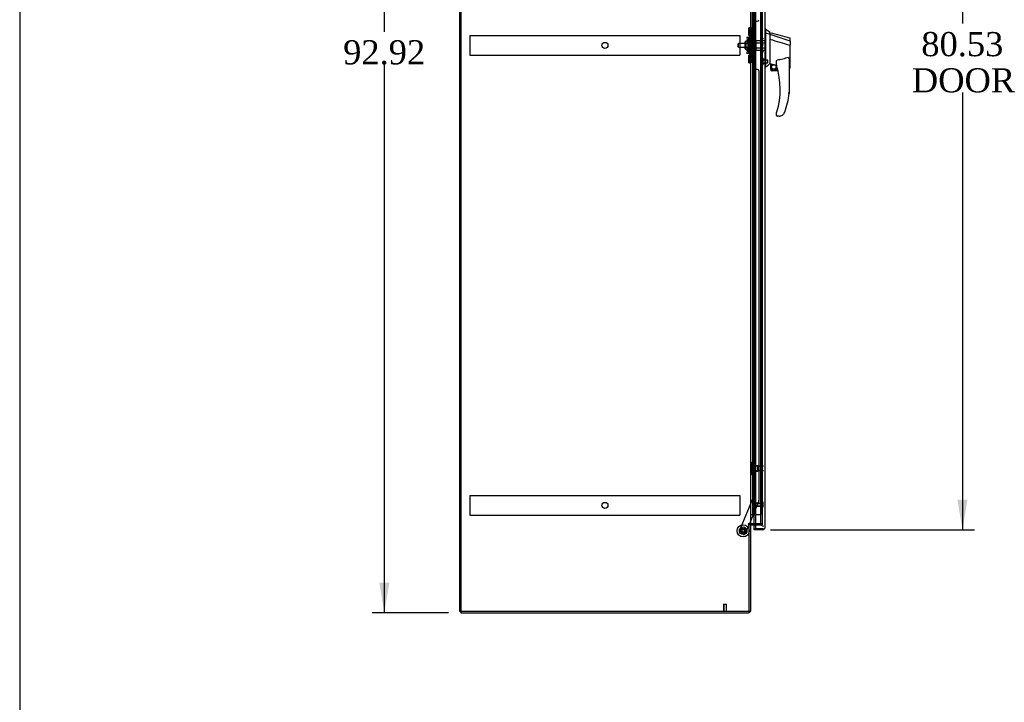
# Model space of a CAD drawing. Header units: inches. Extents: x 2 to 538, y -2 to 358.
# Tile 2 of 10: x 2 to 84, y 124 to 181. Entities that reach past the tile are written whole.
import ezdxf
from ezdxf.enums import TextEntityAlignment as Align
from ezdxf.lldxf.tags import DXFTag

# ---------------------------------------------------------------- set-up
doc = ezdxf.new("R2010")
doc.units = ezdxf.units.IN
doc.header["$MEASUREMENT"] = 0
for name, color, linetype in [('COM53964-2', 7, 'Continuous'), ('COM54746-78', 7, 'Continuous'), ('COM70220', 7, 'Continuous'), ('COM70838', 7, 'Continuous'), ('COM70839-6', 7, 'Continuous'), ('COM71199-6', 7, 'Continuous'), ('COM71207-6', 7, 'Continuous'), ('COM71209-6', 7, 'Continuous'), ('COM71211-3', 7, 'Continuous'), ('Default', 7, 'Continuous'), ('HAN13068', 7, 'Continuous'), ('HAN13068_NUT', 7, 'Continuous'), ('HAN13068_SCREW', 7, 'Continuous'), ('HAN_NUT', 7, 'Continuous'), ('NTS18147', 7, 'Continuous'), ('ROL87452', 7, 'Continuous'), ('RVT17786', 7, 'Continuous'), ('RVT19000', 7, 'Continuous'), ('SPC87322', 7, 'Continuous'), ('STD26122', 7, 'Continuous'), ('STD26258', 7, 'Continuous'), ('WAF25376', 7, 'Continuous'), ('WAM30038', 7, 'Continuous')]:
    doc.layers.add(name, color=color, linetype=linetype)
doc.styles.add('SEACAD_Times_New_Roman', font='times.ttf')
tags = doc.linetypes.add('HIDDEN2', pattern=[0.1875, 0.125, -0.0625]).pattern_tags.tags
tags[6:7] = [DXFTag(74, 4), DXFTag(75, 0), DXFTag(340, '0'), DXFTag(46, 0.0), DXFTag(50, 0.0), DXFTag(44, 0.0), DXFTag(45, 0.0)]
tags[4:5] = [DXFTag(74, 4), DXFTag(75, 0), DXFTag(340, '0'), DXFTag(46, 0.0), DXFTag(50, 0.0), DXFTag(44, 0.0), DXFTag(45, 0.0)]
doc.dimstyles.new('HAMMOND_(STH_-_540x360)', dxfattribs={"dimtxt": 2, "dimasz": 2.5, "dimexe": 1, "dimexo": 1, "dimgap": 0.5, "dimtad": 0, "dimtih": 1, "dimtoh": 1, "dimzin": 0, "dimdsep": 46, "dimtxsty": 'SEACAD_Times_New_Roman', "dimblk1": '_SE_FILLED', "dimblk2": '_SE_FILLED', "dimsah": 1, "dimcen": 1, "dimadec": 0, "dimazin": 0, "dimtfac": 0.8, "dimtofl": 0, "dimtmove": 0, "dimatfit": 3, "dimfxl": 1, "dimtolj": 1, "dimtzin": 0, "dimarcsym": 0})

# ---------------------------------------------------------------- blocks, each defined once
blk = doc.blocks.new('SE4')
at = {"layer": 'COM53964-2', "color": 7, "linetype": 'HIDDEN2'}
for p, q in [((39.333, 179.18), (39.333, 179.042)), ((39.333, 179.18), (61.708, 179.18)), ((39.333, 179.042), (39.333, 177.693)), ((61.708, 179.18), (61.708, 179.042)), ((61.708, 179.042), (61.708, 177.693)), ((39.333, 177.693), (39.333, 177.555)), ((39.333, 177.555), (61.708, 177.555)), ((61.708, 177.693), (61.708, 177.555)), ((39.333, 141.05), (39.333, 140.912)), ((39.333, 141.05), (61.708, 141.05)), ((39.333, 140.912), (39.333, 139.563)), ((61.708, 141.05), (61.708, 140.912)), ((61.708, 140.912), (61.708, 139.563)), ((39.333, 139.563), (39.333, 139.425)), ((61.708, 139.563), (61.708, 139.425)), ((39.333, 139.425), (61.708, 139.425))]:
    blk.add_line(p, q, dxfattribs=at)
for centre in [(50.521, 178.368), (50.521, 140.238)]:
    blk.add_circle(centre, 0.25, dxfattribs=at)
at = {"layer": 'COM54746-78', "color": 7, "linetype": 'HIDDEN2'}
for p, q in [((62.816, 217.475), (62.816, 139.475)), ((62.916, 139.475), (62.916, 217.475)), ((63.471, 139.475), (63.471, 217.475)), ((62.78, 180.475), (62.749, 180.475)), ((62.749, 180.475), (62.749, 179.475)), ((62.78, 179.475), (62.749, 179.475)), ((62.78, 178.475), (62.749, 178.475)), ((62.749, 178.475), (62.749, 177.475)), ((62.78, 177.475), (62.749, 177.475)), ((62.78, 176.475), (62.749, 176.475)), ((62.749, 176.475), (62.749, 175.475)), ((62.78, 175.475), (62.749, 175.475)), ((62.78, 174.475), (62.749, 174.475)), ((62.749, 174.475), (62.749, 173.475)), ((62.78, 173.475), (62.749, 173.475)), ((62.78, 172.475), (62.749, 172.475)), ((62.749, 172.475), (62.749, 171.475)), ((62.78, 171.475), (62.749, 171.475)), ((62.78, 170.475), (62.749, 170.475)), ((62.749, 170.475), (62.749, 169.475)), ((62.78, 169.475), (62.749, 169.475)), ((62.78, 168.475), (62.749, 168.475)), ((62.749, 168.475), (62.749, 167.475)), ((62.78, 167.475), (62.749, 167.475)), ((62.78, 166.475), (62.749, 166.475)), ((62.749, 166.475), (62.749, 165.475)), ((62.78, 165.475), (62.749, 165.475)), ((62.78, 164.475), (62.749, 164.475)), ((62.749, 164.475), (62.749, 163.475)), ((62.78, 163.475), (62.749, 163.475)), ((62.78, 162.475), (62.749, 162.475)), ((62.749, 162.475), (62.749, 161.475)), ((62.78, 161.475), (62.749, 161.475)), ((62.78, 160.475), (62.749, 160.475)), ((62.749, 160.475), (62.749, 159.475)), ((62.78, 159.475), (62.749, 159.475)), ((62.78, 158.475), (62.749, 158.475)), ((62.749, 158.475), (62.749, 157.475)), ((62.78, 157.475), (62.749, 157.475)), ((62.78, 156.475), (62.749, 156.475)), ((62.749, 156.475), (62.749, 155.475)), ((62.78, 155.475), (62.749, 155.475)), ((62.78, 154.475), (62.749, 154.475)), ((62.749, 154.475), (62.749, 153.475)), ((62.78, 153.475), (62.749, 153.475)), ((62.78, 152.475), (62.749, 152.475)), ((62.749, 152.475), (62.749, 151.475)), ((62.78, 151.475), (62.749, 151.475)), ((62.78, 150.475), (62.749, 150.475)), ((62.749, 150.475), (62.749, 149.475)), ((62.78, 149.475), (62.749, 149.475)), ((62.78, 148.475), (62.749, 148.475)), ((62.749, 148.475), (62.749, 147.475)), ((62.78, 147.475), (62.749, 147.475)), ((62.78, 146.475), (62.749, 146.475)), ((62.749, 146.475), (62.749, 145.475)), ((62.78, 145.475), (62.749, 145.475)), ((62.78, 144.475), (62.749, 144.475)), ((62.749, 144.475), (62.749, 143.475)), ((62.78, 143.475), (62.749, 143.475)), ((62.78, 142.475), (62.749, 142.475)), ((62.749, 142.475), (62.749, 141.475)), ((62.78, 141.475), (62.749, 141.475)), ((62.78, 140.475), (62.749, 140.475)), ((62.749, 140.475), (62.749, 139.475)), ((62.985, 139.475), (63.471, 139.475))]:
    blk.add_line(p, q, dxfattribs=at)
at = {"layer": 'COM54746-78', "color": 7, "linetype": 'Continuous'}
for p, q in [((62.78, 180.475), (62.78, 181.475)), ((62.983, 180.475), (62.983, 181.475)), ((62.983, 180.475), (62.78, 180.475)), ((62.983, 180.475), (62.78, 180.475)), ((62.78, 179.475), (62.78, 180.475)), ((62.983, 179.475), (62.983, 180.475)), ((62.983, 179.475), (62.78, 179.475)), ((62.983, 179.475), (62.78, 179.475)), ((62.78, 178.475), (62.78, 179.475)), ((62.983, 178.475), (62.983, 179.475)), ((62.983, 178.475), (62.78, 178.475)), ((62.983, 178.475), (62.78, 178.475)), ((62.78, 177.475), (62.78, 178.475)), ((62.983, 177.475), (62.983, 178.475)), ((62.983, 177.475), (62.78, 177.475)), ((62.983, 177.475), (62.78, 177.475)), ((62.78, 176.475), (62.78, 177.475)), ((62.983, 176.475), (62.983, 177.475)), ((62.983, 176.475), (62.78, 176.475)), ((62.983, 176.475), (62.78, 176.475)), ((62.78, 175.475), (62.78, 176.475)), ((62.983, 175.475), (62.983, 176.475)), ((62.983, 175.475), (62.78, 175.475)), ((62.983, 175.475), (62.78, 175.475)), ((62.78, 174.475), (62.78, 175.475)), ((62.983, 174.475), (62.983, 175.475)), ((62.983, 174.475), (62.78, 174.475)), ((62.983, 174.475), (62.78, 174.475)), ((62.78, 173.475), (62.78, 174.475)), ((62.983, 173.475), (62.983, 174.475)), ((62.983, 173.475), (62.78, 173.475)), ((62.983, 173.475), (62.78, 173.475)), ((62.78, 172.475), (62.78, 173.475)), ((62.983, 172.475), (62.983, 173.475)), ((62.983, 172.475), (62.78, 172.475)), ((62.983, 172.475), (62.78, 172.475)), ((62.78, 171.475), (62.78, 172.475)), ((62.983, 171.475), (62.983, 172.475)), ((62.983, 171.475), (62.78, 171.475)), ((62.983, 171.475), (62.78, 171.475)), ((62.78, 170.475), (62.78, 171.475)), ((62.983, 170.475), (62.983, 171.475)), ((62.983, 170.475), (62.78, 170.475)), ((62.983, 170.475), (62.78, 170.475)), ((62.78, 169.475), (62.78, 170.475)), ((62.983, 169.475), (62.983, 170.475)), ((62.983, 169.475), (62.78, 169.475)), ((62.983, 169.475), (62.78, 169.475)), ((62.78, 168.475), (62.78, 169.475)), ((62.983, 168.475), (62.983, 169.475)), ((62.983, 168.475), (62.78, 168.475)), ((62.983, 168.475), (62.78, 168.475)), ((62.78, 167.475), (62.78, 168.475)), ((62.983, 167.475), (62.983, 168.475)), ((62.983, 167.475), (62.78, 167.475)), ((62.983, 167.475), (62.78, 167.475)), ((62.78, 166.475), (62.78, 167.475)), ((62.983, 166.475), (62.983, 167.475)), ((62.983, 166.475), (62.78, 166.475)), ((62.983, 166.475), (62.78, 166.475)), ((62.78, 165.475), (62.78, 166.475)), ((62.983, 165.475), (62.983, 166.475)), ((62.983, 165.475), (62.78, 165.475)), ((62.983, 165.475), (62.78, 165.475)), ((62.78, 164.475), (62.78, 165.475)), ((62.983, 164.475), (62.983, 165.475)), ((62.983, 164.475), (62.78, 164.475)), ((62.983, 164.475), (62.78, 164.475)), ((62.78, 163.475), (62.78, 164.475)), ((62.983, 163.475), (62.983, 164.475)), ((62.983, 163.475), (62.78, 163.475)), ((62.983, 163.475), (62.78, 163.475)), ((62.78, 162.475), (62.78, 163.475)), ((62.983, 162.475), (62.983, 163.475)), ((62.983, 162.475), (62.78, 162.475)), ((62.983, 162.475), (62.78, 162.475)), ((62.78, 161.475), (62.78, 162.475)), ((62.983, 161.475), (62.983, 162.475)), ((62.983, 161.475), (62.78, 161.475)), ((62.983, 161.475), (62.78, 161.475)), ((62.78, 160.475), (62.78, 161.475)), ((62.983, 160.475), (62.983, 161.475)), ((62.983, 160.475), (62.78, 160.475)), ((62.983, 160.475), (62.78, 160.475)), ((62.78, 159.475), (62.78, 160.475)), ((62.983, 159.475), (62.983, 160.475)), ((62.983, 159.475), (62.78, 159.475)), ((62.983, 159.475), (62.78, 159.475)), ((62.78, 158.475), (62.78, 159.475)), ((62.983, 158.475), (62.983, 159.475)), ((62.983, 158.475), (62.78, 158.475)), ((62.983, 158.475), (62.78, 158.475)), ((62.78, 157.475), (62.78, 158.475)), ((62.983, 157.475), (62.983, 158.475)), ((62.983, 157.475), (62.78, 157.475)), ((62.983, 157.475), (62.78, 157.475)), ((62.78, 156.475), (62.78, 157.475)), ((62.983, 156.475), (62.983, 157.475)), ((62.983, 156.475), (62.78, 156.475)), ((62.983, 156.475), (62.78, 156.475)), ((62.78, 155.475), (62.78, 156.475)), ((62.983, 155.475), (62.983, 156.475)), ((62.983, 155.475), (62.78, 155.475)), ((62.983, 155.475), (62.78, 155.475)), ((62.78, 154.475), (62.78, 155.475)), ((62.983, 154.475), (62.983, 155.475)), ((62.983, 154.475), (62.78, 154.475)), ((62.983, 154.475), (62.78, 154.475)), ((62.78, 153.475), (62.78, 154.475)), ((62.983, 153.475), (62.983, 154.475)), ((62.983, 153.475), (62.78, 153.475)), ((62.983, 153.475), (62.78, 153.475)), ((62.78, 152.475), (62.78, 153.475)), ((62.983, 152.475), (62.983, 153.475)), ((62.983, 152.475), (62.78, 152.475)), ((62.983, 152.475), (62.78, 152.475)), ((62.78, 151.475), (62.78, 152.475)), ((62.983, 151.475), (62.983, 152.475)), ((62.983, 151.475), (62.78, 151.475)), ((62.983, 151.475), (62.78, 151.475)), ((62.78, 150.475), (62.78, 151.475)), ((62.983, 150.475), (62.983, 151.475)), ((62.983, 150.475), (62.78, 150.475)), ((62.983, 150.475), (62.78, 150.475)), ((62.78, 149.475), (62.78, 150.475)), ((62.983, 149.475), (62.983, 150.475)), ((62.983, 149.475), (62.78, 149.475)), ((62.983, 149.475), (62.78, 149.475)), ((62.78, 148.475), (62.78, 149.475)), ((62.983, 148.475), (62.983, 149.475)), ((62.983, 148.475), (62.78, 148.475)), ((62.983, 148.475), (62.78, 148.475)), ((62.78, 147.475), (62.78, 148.475)), ((62.983, 147.475), (62.983, 148.475)), ((62.983, 147.475), (62.78, 147.475)), ((62.983, 147.475), (62.78, 147.475)), ((62.78, 146.475), (62.78, 147.475)), ((62.983, 146.475), (62.983, 147.475)), ((62.983, 146.475), (62.78, 146.475)), ((62.983, 146.475), (62.78, 146.475)), ((62.78, 145.475), (62.78, 146.475)), ((62.983, 145.475), (62.983, 146.475)), ((62.983, 145.475), (62.78, 145.475)), ((62.983, 145.475), (62.78, 145.475)), ((62.78, 144.475), (62.78, 145.475)), ((62.983, 144.475), (62.983, 145.475)), ((62.983, 144.475), (62.78, 144.475)), ((62.983, 144.475), (62.78, 144.475)), ((62.78, 143.475), (62.78, 144.475)), ((62.983, 143.475), (62.983, 144.475)), ((62.983, 143.475), (62.78, 143.475)), ((62.983, 143.475), (62.78, 143.475)), ((62.78, 142.475), (62.78, 143.475)), ((62.983, 142.475), (62.983, 143.475)), ((62.983, 142.475), (62.78, 142.475)), ((62.983, 142.475), (62.78, 142.475)), ((62.78, 141.475), (62.78, 142.475)), ((62.983, 141.475), (62.983, 142.475)), ((62.983, 141.475), (62.78, 141.475)), ((62.983, 141.475), (62.78, 141.475)), ((62.78, 140.475), (62.78, 141.475)), ((62.983, 140.475), (62.983, 141.475)), ((62.983, 140.475), (62.78, 140.475)), ((62.78, 139.475), (62.78, 140.475)), ((62.983, 140.475), (62.78, 140.475)), ((62.983, 139.475), (62.983, 140.475)), ((62.568, 139.475), (62.78, 139.475)), ((62.78, 139.475), (62.983, 139.475)), ((62.983, 139.475), (62.985, 139.475))]:
    blk.add_line(p, q, dxfattribs=at)
at = {"layer": 'COM70220', "color": 7, "linetype": 'HIDDEN2'}
for p, q in [((63.41, 217.941), (63.41, 139.009)), ((63.41, 139.009), (63.41, 138.759))]:
    blk.add_line(p, q, dxfattribs=at)
blk.add_arc((63.66, 138.759), 0.25, 180, 270, dxfattribs=at)
at = {"layer": 'COM70838', "color": 7, "linetype": 'HIDDEN2'}
for p, q in [((62.553, 179.813), (62.678, 179.813)), ((62.553, 179.688), (62.553, 179.813)), ((62.553, 177.063), (62.553, 179.688)), ((62.678, 179.813), (62.678, 179.688)), ((62.678, 177.063), (62.678, 179.688)), ((62.266, 179.063), (62.436, 179.063)), ((62.266, 179.063), (62.366, 178.375)), ((62.436, 177.688), (62.436, 179.063)), ((62.436, 179.063), (62.54, 179.063)), ((62.366, 178.375), (62.266, 177.688)), ((62.436, 177.688), (62.266, 177.688)), ((62.55, 177.688), (62.436, 177.688)), ((62.553, 176.938), (62.553, 177.063)), ((62.678, 177.063), (62.678, 176.938)), ((62.678, 176.938), (62.553, 176.938))]:
    blk.add_line(p, q, dxfattribs=at)
for centre, start, end in [((62.436, 179.118), 331.96016, 0), ((62.436, 177.66), 0, 13.54456)]:
    blk.add_arc(centre, 0.117, start, end, dxfattribs=at)
at = {"layer": 'COM70839-6', "color": 7, "linetype": 'HIDDEN2'}
for p, q in [((62.74, 179.126), (62.754, 216.002)), ((62.936, 180.376), (63.147, 180.376)), ((62.81, 179.238), (62.811, 180.251)), ((62.74, 177.625), (62.754, 140.748)), ((62.811, 176.5), (62.81, 177.513)), ((63.147, 176.375), (62.936, 176.375)), ((63.272, 176.25), (63.285, 140.668)), ((62.754, 140.748), (61.654, 138.092)), ((63.275, 140.62), (62.485, 138.711)), ((61.981, 137.821), (61.722, 137.929)), ((62.473, 138.681), (62.145, 137.889))]:
    blk.add_line(p, q, dxfattribs=at)
at = {"layer": 'COM70839-6', "color": 7, "linetype": 'Continuous'}
blk.add_line((62.485, 138.711), (62.473, 138.681), dxfattribs=at)
at = {"layer": 'COM70839-6', "color": 7, "linetype": 'HIDDEN2'}
blk.add_circle((61.973, 138.129), 0.129, dxfattribs=at)
for centre, start, end in [((62.936, 180.251), 89.97883, 179.97883), ((63.147, 180.501), 269.97883, 359.97883), ((62.685, 179.238), 296.08271, 359.97883), ((62.685, 177.512), 0.02117, 63.91729), ((62.936, 176.5), 180.02117, 270.02117), ((63.147, 176.25), 0.02117, 90.02117), ((63.16, 140.668), 337.50917, 0.02117), ((61.77, 138.044), 157.50917, 247.50917), ((62.029, 137.937), 247.50917, 337.50917)]:
    blk.add_arc(centre, 0.125, start, end, dxfattribs=at)
at = {"layer": 'COM71199-6', "color": 7, "linetype": 'HIDDEN2'}
blk.add_line((62.88, 138.616), (62.88, 218.116), dxfattribs=at)
at = {"layer": 'COM71199-6', "color": 7, "linetype": 'Continuous'}
for p, q in [((62.985, 218.646), (62.985, 138.304)), ((63.755, 218.598), (63.755, 138.352)), ((62.88, 138.304), (62.88, 138.616)), ((62.88, 138.209), (62.88, 138.304)), ((63.612, 138.304), (62.88, 138.304)), ((62.985, 138.304), (62.88, 138.304)), ((63.612, 138.209), (62.88, 138.209)), ((62.985, 138.304), (63.612, 138.304)), ((63.612, 138.304), (63.612, 138.304)), ((63.612, 138.304), (63.675, 138.304)), ((63.612, 138.304), (63.726, 138.304)), ((63.675, 138.304), (63.726, 138.265)), ((63.755, 138.352), (63.755, 138.352)), ((63.755, 138.352), (63.755, 138.352)), ((63.755, 138.352), (63.755, 138.352))]:
    blk.add_line(p, q, dxfattribs=at)
for start, end in [(270, 322.49641), (322.49641, 359.84393), (359.92383, 0)]:
    blk.add_arc((63.612, 138.352), 0.143, start, end, dxfattribs=at)
blk.add_open_spline([(63.726, 138.304), (63.735, 138.312), (63.743, 138.32), (63.75, 138.332), (63.752, 138.336), (63.755, 138.344), (63.755, 138.348), (63.755, 138.352)], degree=3, knots=[0, 0, 0, 0, 0.5, 0.5, 0.75, 0.75, 1, 1, 1, 1], dxfattribs=at)
at = {"layer": 'COM71207-6', "color": 7, "linetype": 'Continuous'}
for p, q in [((38.568, 131.431), (38.568, 221.301)), ((62.568, 218.021), (62.568, 138.711)), ((62.425, 138.711), (62.395, 138.711)), ((62.568, 138.711), (62.425, 138.711)), ((62.568, 138.711), (62.616, 138.711)), ((62.985, 138.711), (62.616, 138.711)), ((62.395, 138.681), (62.473, 138.681)), ((62.473, 131.431), (62.473, 138.681)), ((62.473, 131.431), (38.568, 131.431))]:
    blk.add_line(p, q, dxfattribs=at)
at = {"layer": 'COM71207-6', "color": 7, "linetype": 'HIDDEN2'}
for p, q in [((63.535, 218.021), (63.535, 138.711)), ((63.535, 138.711), (62.985, 138.711))]:
    blk.add_line(p, q, dxfattribs=at)
at = {"layer": 'COM71207-6', "color": 7, "linetype": 'Continuous'}
blk.add_arc((62.395, 138.696), 0.015, 90, 270, dxfattribs=at)
at = {"layer": 'COM71209-6', "color": 7, "linetype": 'HIDDEN2'}
for p in [(63.535, 138.711), (62.985, 138.616)]:
    blk.add_line(p, (63.535, 138.616), dxfattribs=at)
at = {"layer": 'COM71209-6', "color": 7, "linetype": 'Continuous'}
for p, q in [((62.473, 138.681), (62.568, 138.681)), ((62.568, 138.681), (62.568, 131.479)), ((62.616, 138.616), (62.985, 138.616)), ((38.568, 131.431), (38.568, 131.336)), ((38.568, 131.336), (62.425, 131.336))]:
    blk.add_line(p, q, dxfattribs=at)
for centre, radius, start, end in [((62.616, 138.568), 0.143, 90, 127.79488), ((62.616, 138.568), 0.048, 90, 180), ((62.425, 131.479), 0.143, 270, 0)]:
    blk.add_arc(centre, radius, start, end, dxfattribs=at)
at = {"layer": 'COM71209-6', "color": 7, "linetype": 'HIDDEN2'}
blk.add_arc((62.425, 131.479), 0.048, 270, 0, dxfattribs=at)
at = {"layer": 'COM71211-3', "color": 7, "linetype": 'Continuous'}
for q in [(38.508, 221.301), (38.568, 131.431)]:
    blk.add_line((38.508, 131.431), q, dxfattribs=at)
at = {"layer": 'COM71211-3', "color": 7, "linetype": 'HIDDEN2'}
for p, q in [((38.603, 131.431), (38.603, 221.301)), ((62.473, 138.681), (62.568, 138.681))]:
    blk.add_line(p, q, dxfattribs=at)
at = {"layer": 'HAN13068', "color": 7, "linetype": 'Continuous'}
for p, q in [((63.838, 179.725), (63.755, 179.725)), ((63.835, 179.725), (63.835, 179.564)), ((64.19, 179.425), (63.835, 179.725)), ((63.835, 179.564), (63.835, 179.477)), ((63.835, 179.477), (63.835, 179.419)), ((63.835, 179.419), (64.19, 179.313)), ((63.835, 179.419), (63.835, 176.987)), ((64.19, 179.353), (64.19, 179.425)), ((64.19, 179.353), (64.19, 179.327)), ((64.19, 179.327), (64.19, 179.313)), ((64.19, 179.313), (64.19, 178.882)), ((64.19, 179.313), (65.828, 178.741)), ((64.19, 178.882), (64.19, 177.384)), ((65.87, 178.707), (65.87, 178.929)), ((65.87, 178.707), (65.87, 178.394)), ((65.815, 178.392), (65.817, 178.392)), ((65.87, 176.526), (65.87, 178.394)), ((64.19, 177.384), (64.19, 177.114)), ((64.19, 177.114), (64.19, 176.902)), ((65.79, 177.064), (65.79, 174.393)), ((63.835, 176.555), (63.755, 176.555)), ((63.835, 176.987), (63.835, 176.703)), ((63.835, 176.703), (63.835, 176.555)), ((64.19, 176.902), (64.19, 176.875)), ((64.19, 176.875), (64.19, 176.857)), ((64.19, 176.857), (64.19, 176.855)), ((64.19, 176.855), (64.255, 176.84)), ((64.255, 176.375), (64.255, 176.841)), ((64.255, 176.375), (64.829, 176.375)), ((64.861, 176.25), (64.38, 176.25)), ((64.73, 176.719), (64.73, 176.993)), ((65.79, 176.469), (65.796, 176.467)), ((64.73, 172.56), (64.73, 172.738)), ((64.945, 172.5), (64.79, 172.5)), ((65.229, 172.589), (65.228, 172.59))]:
    blk.add_line(p, q, dxfattribs=at)
at = {"layer": 'HAN13068', "color": 7, "linetype": 'HIDDEN2'}
for p, q in [((63.053, 178.575), (63.053, 178.771)), ((63.053, 178.771), (63.755, 178.771)), ((61.593, 178.535), (61.563, 178.505)), ((61.563, 178.245), (61.563, 178.505)), ((61.563, 178.245), (61.593, 178.215)), ((61.593, 178.215), (61.593, 178.535)), ((62.553, 178.535), (61.593, 178.535)), ((61.593, 178.215), (62.553, 178.215)), ((62.928, 178.535), (63.053, 178.535)), ((62.928, 178.375), (62.928, 178.535)), ((62.928, 178.215), (62.928, 178.375)), ((62.928, 178.215), (63.053, 178.215)), ((63.053, 178.176), (63.053, 178.575)), ((63.053, 178.575), (63.755, 178.575)), ((63.053, 177.98), (63.053, 178.176)), ((63.053, 178.176), (63.755, 178.176)), ((63.053, 177.98), (63.755, 177.98)), ((63.755, 177.2), (63.63, 177.2)), ((63.63, 176.875), (63.755, 176.875))]:
    blk.add_line(p, q, dxfattribs=at)
at = {"layer": 'HAN13068', "color": 7, "linetype": 'Continuous'}
for radius in [0.202, 0.188]:
    blk.add_circle((64.517, 176.579), radius, dxfattribs=at)
for centre, radius, start, end in [((370.111, 1318.109), 1179.062, 254.961927, 255.044825), ((65.81, 178.929), 0.06, 0, 73.90261), ((100.601, 133.409), 56.686, 129.96527, 130.43506), ((64.38, 176.375), 0.125, 180, 193.88654), ((64.38, 176.375), 0.125, 193.88654, 229.4642), ((64.38, 176.375), 0.125, 229.4642, 270), ((64.79, 176.719), 0.06, 180, 197.89499), ((58.626, 174.729), 6.417, 342.98984, 17.89499), ((58.45, 175.328), 7.4, 340.28545, 352.73905), ((64.79, 172.738), 0.06, 162.10501, 180), ((64.79, 172.56), 0.06, 180, 270), ((64.945, 173), 0.5, 270, 304.56234), ((64.945, 173), 0.5, 304.56234, 340.28545)]:
    blk.add_arc(centre, radius, start, end, dxfattribs=at)
blk.add_ellipse((65.81, 176.526), major_axis=(-0.06, 0), ratio=0.999979, start_param=1.333204, end_param=3.141717, dxfattribs=at)
for points in [[(64.19, 178.882), (64.732, 178.718), (65.273, 178.555), (65.815, 178.392)], [(64.285, 176.838), (64.434, 176.806), (64.582, 176.773), (64.73, 176.741)]]:
    blk.add_open_spline(points, degree=3, dxfattribs=at)
for points, knots in [([(65.828, 178.741), (65.84, 178.739), (65.851, 178.734), (65.866, 178.722), (65.87, 178.715), (65.87, 178.707)], [0, 0, 0, 0, 0.5, 0.5, 1, 1, 1, 1]), ([(65.817, 178.391), (65.824, 178.392), (65.831, 178.392), (65.844, 178.392), (65.85, 178.392), (65.857, 178.393), (65.86, 178.393), (65.863, 178.393), (65.865, 178.393), (65.868, 178.393), (65.869, 178.394), (65.87, 178.394), (65.87, 178.394), (65.87, 178.394)], [0, 0, 0, 0, 0.25, 0.25, 0.5, 0.5, 0.625, 0.625, 0.75, 0.75, 0.875, 0.875, 1, 1, 1, 1]), ([(64.73, 176.993), (64.73, 177), (64.731, 177.007), (64.732, 177.02), (64.732, 177.027), (64.735, 177.048), (64.738, 177.062), (64.746, 177.089), (64.751, 177.103), (64.762, 177.122), (64.766, 177.128), (64.773, 177.136), (64.776, 177.138), (64.783, 177.142), (64.786, 177.144), (64.79, 177.144)], [0, 0, 0, 0, 0.125, 0.125, 0.25, 0.25, 0.5, 0.5, 0.75, 0.75, 0.875, 0.875, 0.9375, 0.9375, 1, 1, 1, 1]), ([(65.7, 177.376), (65.627, 177.347), (65.554, 177.321), (65.404, 177.273), (65.328, 177.251), (65.1, 177.194), (64.946, 177.166), (64.79, 177.144)], [0, 0, 0, 0, 0.25, 0.25, 0.5, 0.5, 1, 1, 1, 1]), ([(65.7, 177.376), (65.702, 177.377), (65.704, 177.377), (65.708, 177.378), (65.71, 177.378), (65.715, 177.377), (65.719, 177.376), (65.725, 177.372), (65.728, 177.369), (65.733, 177.364), (65.735, 177.361), (65.741, 177.352), (65.745, 177.346), (65.751, 177.333), (65.753, 177.326), (65.761, 177.305), (65.765, 177.291), (65.771, 177.263), (65.774, 177.249), (65.782, 177.207), (65.785, 177.179), (65.789, 177.122), (65.79, 177.093), (65.79, 177.064)], [0, 0, 0, 0, 0.015625, 0.015625, 0.03125, 0.03125, 0.0625, 0.0625, 0.09375, 0.09375, 0.125, 0.125, 0.1875, 0.1875, 0.25, 0.25, 0.375, 0.375, 0.5, 0.5, 0.75, 0.75, 1, 1, 1, 1]), ([(64.255, 176.841), (64.255, 176.842), (64.256, 176.842), (64.259, 176.842), (64.261, 176.842), (64.27, 176.841), (64.278, 176.84), (64.285, 176.838)], [0, 0, 0, 0, 0.25, 0.25, 0.5, 0.5, 1, 1, 1, 1]), ([(65.79, 174.393), (65.79, 174.393), (65.79, 174.393), (65.787, 174.393), (65.786, 174.393), (65.781, 174.393), (65.778, 174.393), (65.772, 174.394), (65.768, 174.394), (65.756, 174.395), (65.746, 174.395), (65.729, 174.396), (65.724, 174.397), (65.712, 174.398), (65.706, 174.398), (65.7, 174.398)], [0, 0, 0, 0, 0.125, 0.125, 0.25, 0.25, 0.375, 0.375, 0.5, 0.5, 0.75, 0.75, 0.875, 0.875, 1, 1, 1, 1]), ([(64.733, 172.757), (64.733, 172.757), (64.734, 172.758), (64.734, 172.76), (64.735, 172.762), (64.737, 172.767), (64.738, 172.771), (64.742, 172.783), (64.744, 172.791), (64.752, 172.817), (64.758, 172.834), (64.763, 172.851)], [0, 0, 0, 0, 0.0625, 0.0625, 0.125, 0.125, 0.25, 0.25, 0.5, 0.5, 1, 1, 1, 1])]:
    blk.add_open_spline(points, degree=3, knots=knots, dxfattribs=at)
at = {"layer": 'HAN13068_NUT', "color": 7, "linetype": 'HIDDEN2'}
for p, q in [((62.148, 178.073), (62.148, 178.678)), ((62.228, 178.708), (62.178, 178.708)), ((62.228, 178.759), (62.553, 178.759)), ((62.228, 178.663), (62.228, 178.759)), ((62.178, 178.043), (62.228, 178.043)), ((62.228, 178.567), (62.228, 178.663)), ((62.228, 178.567), (62.553, 178.567)), ((62.228, 178.375), (62.228, 178.567)), ((62.228, 178.183), (62.228, 178.375)), ((62.228, 178.183), (62.553, 178.183)), ((62.228, 178.087), (62.228, 178.183)), ((62.228, 177.991), (62.228, 178.087)), ((62.228, 177.991), (62.553, 177.991))]:
    blk.add_line(p, q, dxfattribs=at)
for centre, start, end in [((62.178, 178.678), 90, 180), ((62.178, 178.073), 180, 270)]:
    blk.add_arc(centre, 0.03, start, end, dxfattribs=at)
at = {"layer": 'HAN13068_SCREW', "color": 7, "linetype": 'HIDDEN2'}
for p, q in [((63.423, 177.23), (63.56, 177.23)), ((63.423, 177.23), (63.423, 177.037)), ((63.56, 176.775), (63.56, 177.3)), ((63.63, 177.3), (63.56, 177.3)), ((63.63, 176.775), (63.63, 177.3)), ((64.005, 177.153), (63.63, 177.153)), ((64.005, 176.921), (64.005, 177.153)), ((63.423, 177.037), (63.56, 177.037)), ((63.423, 177.037), (63.423, 176.845)), ((63.423, 176.845), (63.56, 176.845)), ((63.56, 176.775), (63.63, 176.775)), ((63.63, 176.921), (64.005, 176.921))]:
    blk.add_line(p, q, dxfattribs=at)
at = {"layer": 'HAN_NUT', "color": 7, "linetype": 'HIDDEN2'}
for p, q in [((63.445, 178.905), (63.445, 178.375)), ((63.66, 178.905), (63.445, 178.905)), ((63.445, 178.375), (63.445, 177.845)), ((63.66, 178.375), (63.445, 178.375)), ((63.66, 177.845), (63.445, 177.845))]:
    blk.add_line(p, q, dxfattribs=at)
at = {"layer": 'NTS18147', "color": 7, "linetype": 'HIDDEN2'}
for p, q in [((62.628, 143.705), (62.628, 143.651)), ((62.69, 143.8), (62.69, 143.804)), ((62.753, 143.804), (62.69, 143.804)), ((62.69, 143.8), (62.753, 143.8)), ((62.69, 143.611), (62.69, 143.493)), ((62.753, 143.611), (62.69, 143.611)), ((62.753, 143.8), (62.753, 143.804)), ((62.753, 143.611), (62.753, 143.8)), ((62.753, 143.493), (62.753, 143.611)), ((62.628, 142.958), (62.628, 142.903)), ((62.69, 143.493), (62.753, 143.493)), ((62.69, 143.116), (62.69, 142.998)), ((62.753, 143.116), (62.69, 143.116)), ((62.69, 142.998), (62.753, 142.998)), ((62.69, 142.809), (62.69, 142.804)), ((62.753, 142.809), (62.69, 142.809)), ((62.69, 142.804), (62.753, 142.804)), ((63.19, 143.524), (62.753, 143.524)), ((62.753, 143.116), (62.753, 143.493)), ((62.753, 142.998), (62.753, 143.116)), ((62.753, 143.084), (63.19, 143.084)), ((62.753, 142.809), (62.753, 142.998)), ((62.753, 142.809), (62.753, 142.804)), ((63.19, 143.084), (63.19, 143.524))]:
    blk.add_line(p, q, dxfattribs=at)
blk.add_arc((62.946, 143.304), 0.318, 143.63381, 216.36619, dxfattribs=at)
for centre, start_param, end_param in [((62.946, 143.705), 2.506883, 3.776302), ((62.946, 143.651), 3.141593, 3.776302), ((62.946, 142.903), 2.506883, 3.776302), ((62.946, 142.958), 2.506883, 3.141593)]:
    blk.add_ellipse(centre, major_axis=(0.318, 0), ratio=0.5, start_param=start_param, end_param=end_param, dxfattribs=at)
at = {"layer": 'ROL87452', "color": 7, "linetype": 'HIDDEN2'}
blk.add_circle((61.973, 138.129), 0.5, dxfattribs=at)
at = {"layer": 'RVT17786', "color": 7, "linetype": 'HIDDEN2'}
for radius in [0.217, 0.125]:
    blk.add_circle((61.973, 138.129), radius, dxfattribs=at)
at = {"layer": 'RVT19000', "color": 7, "linetype": 'HIDDEN2'}
for p, q in [((62.44, 179.188), (62.44, 179.813)), ((62.553, 179.813), (62.44, 179.813)), ((62.553, 179.813), (62.553, 179.813)), ((62.678, 179.696), (62.553, 179.696)), ((62.89, 179.641), (62.678, 179.641)), ((62.89, 179.36), (62.89, 179.641)), ((62.44, 179.188), (62.553, 179.188)), ((62.553, 179.306), (62.678, 179.306)), ((62.678, 179.36), (62.89, 179.36)), ((62.44, 176.937), (62.44, 177.562)), ((62.553, 177.562), (62.44, 177.562)), ((62.678, 177.445), (62.553, 177.445)), ((62.553, 177.055), (62.678, 177.055)), ((62.89, 177.39), (62.678, 177.39)), ((62.678, 177.109), (62.89, 177.109)), ((62.89, 177.109), (62.89, 177.39)), ((62.44, 176.937), (62.553, 176.937)), ((62.553, 176.937), (62.553, 176.938))]:
    blk.add_line(p, q, dxfattribs=at)
at = {"layer": 'SPC87322', "color": 7, "linetype": 'HIDDEN2'}
for p, q in [((63.053, 178.768), (62.678, 178.768)), ((62.553, 178.613), (62.678, 178.613)), ((62.553, 178.603), (62.678, 178.603)), ((62.553, 178.148), (62.678, 178.148)), ((62.553, 178.138), (62.678, 178.138)), ((62.678, 177.983), (63.053, 177.983))]:
    blk.add_line(p, q, dxfattribs=at)
at = {"layer": 'STD26122', "color": 7, "linetype": 'HIDDEN2'}
for p, q in [((62.695, 143.489), (62.66, 143.454)), ((62.66, 143.154), (62.66, 143.454)), ((62.66, 143.154), (62.695, 143.119)), ((62.695, 143.489), (62.695, 143.119)), ((63.66, 143.489), (62.695, 143.489)), ((62.695, 143.119), (63.66, 143.119))]:
    blk.add_line(p, q, dxfattribs=at)
at = {"layer": 'STD26258', "color": 7, "linetype": 'HIDDEN2'}
for p, q in [((63.035, 140.179), (63.035, 140.429)), ((63.629, 140.429), (63.035, 140.429)), ((63.035, 140.399), (63.629, 140.399)), ((63.629, 140.148), (63.629, 140.461)), ((63.66, 140.461), (63.629, 140.461)), ((63.035, 140.21), (63.629, 140.21)), ((63.035, 140.179), (63.629, 140.179)), ((63.629, 140.148), (63.66, 140.148)), ((60.317, 131.463), (60.63, 131.463)), ((60.317, 131.463), (60.317, 131.431)), ((60.348, 132.056), (60.598, 132.056)), ((60.348, 132.056), (60.348, 131.463)), ((60.379, 132.056), (60.379, 131.463)), ((60.568, 132.056), (60.568, 131.463)), ((60.598, 131.463), (60.598, 132.056)), ((60.63, 131.431), (60.63, 131.463))]:
    blk.add_line(p, q, dxfattribs=at)
at = {"layer": 'WAF25376', "color": 7, "linetype": 'HIDDEN2'}
for radius in [0.315, 0.14]:
    blk.add_circle((61.973, 138.129), radius, dxfattribs=at)
at = {"layer": 'WAM30038', "color": 7, "linetype": 'HIDDEN2'}
for p, q in [((62.878, 143.679), (62.878, 142.929)), ((62.902, 143.679), (62.878, 143.679)), ((62.902, 143.679), (62.902, 142.929)), ((62.878, 142.929), (62.902, 142.929)), ((62.916, 143.486), (62.95, 143.465)), ((62.966, 143.478), (62.921, 143.506)), ((62.921, 143.482), (62.966, 143.453)), ((62.966, 143.322), (62.921, 143.322)), ((62.921, 143.287), (62.966, 143.287)), ((62.966, 143.155), (62.921, 143.127)), ((62.95, 143.143), (62.921, 143.125)), ((62.921, 143.102), (62.966, 143.131)), ((62.95, 143.465), (62.966, 143.478)), ((62.966, 143.131), (62.95, 143.143)), ((62.966, 143.533), (62.966, 143.478)), ((62.966, 143.453), (62.966, 143.322)), ((62.966, 143.287), (62.966, 143.155)), ((62.966, 143.131), (62.966, 143.076))]:
    blk.add_line(p, q, dxfattribs=at)
for centre, radius, start, end in [((63.489, 144.21), 0.854, 226.55474, 228.29011), ((62.92, 143.304), 0.0182, 87.1609, 177.99424), ((62.92, 143.305), 0.0181, 181.77183, 273.07302), ((63.486, 142.401), 0.85, 131.70584, 133.44931)]:
    blk.add_arc(centre, radius, start, end, dxfattribs=at)
for points, knots in [([(62.902, 143.506), (62.902, 143.504), (62.903, 143.502), (62.905, 143.497), (62.907, 143.494), (62.912, 143.488), (62.917, 143.484), (62.921, 143.482)], [0, 0, 0, 0, 0.25, 0.25, 0.5, 0.5, 1, 1, 1, 1]), ([(62.921, 143.127), (62.919, 143.126), (62.917, 143.124), (62.913, 143.121), (62.911, 143.118), (62.907, 143.114), (62.905, 143.112), (62.903, 143.107), (62.902, 143.104), (62.902, 143.102)], [0, 0, 0, 0, 0.25, 0.25, 0.5, 0.5, 0.75, 0.75, 1, 1, 1, 1]), ([(62.921, 143.506), (62.919, 143.508), (62.917, 143.509), (62.913, 143.511), (62.911, 143.511), (62.908, 143.511), (62.908, 143.511), (62.907, 143.511)], [0, 0, 0, 0, 0.25, 0.25, 0.5, 0.5, 0.5626015, 0.5626015, 0.5626015, 0.5626015]), ([(62.907, 143.097), (62.908, 143.097), (62.908, 143.097), (62.912, 143.098), (62.917, 143.1), (62.921, 143.102)], [0.4389304, 0.4389304, 0.4389304, 0.4389304, 0.5, 0.5, 1, 1, 1, 1]), ([(62.921, 143.573), (62.923, 143.571), (62.925, 143.569), (62.927, 143.567), (62.94, 143.555), (62.953, 143.544), (62.966, 143.533)], [0, 0, 0, 0, 0.141448, 0.141448, 0.141448, 1, 1, 1, 1]), ([(62.966, 143.076), (62.953, 143.065), (62.94, 143.053), (62.927, 143.042), (62.925, 143.04), (62.923, 143.038), (62.921, 143.036)], [0, 0, 0, 0, 0.858552, 0.858552, 0.858552, 1, 1, 1, 1])]:
    blk.add_open_spline(points, degree=3, knots=knots, dxfattribs=at)
blk = doc.blocks.new('DMBLK5470')
at = {"layer": 'Default', "linetype": 'Continuous'}
for points in [[(80.563, 216.241), (80.147, 218.741), (79.73, 216.241)], [(80.563, 140.709), (79.73, 140.709), (80.147, 138.209)]]:
    blk.add_hatch(color=7, dxfattribs=at).paths.add_polyline_path(points)
at = {"layer": 'Default', "color": 7, "linetype": 'Continuous'}
for p, q in [((64.612, 218.741), (81.147, 218.741)), ((80.147, 218.741), (80.147, 180.175)), ((80.147, 174.475), (80.147, 138.209)), ((64.246, 138.209), (81.147, 138.209))]:
    blk.add_line(p, q, dxfattribs=at)
at = {"layer": 'Default', "color": 7, "linetype": 'Continuous', "style": 'SEACAD_Times_New_Roman'}
for s, p in [('80.53', (76.734, 179.475)), ('DOOR', (75.952, 176.475))]:
    blk.add_text(s, height=2, dxfattribs=at).set_placement(p, align=Align.TOP_LEFT)
blk = doc.blocks.new('_SE_FILLED')
at = {"color": 0}
blk.add_line((0, 0), (-1, 0), dxfattribs=at)
blk.add_solid([(0, 0), (-1, -0.1665), (-1, 0.1665), (0, 0)], dxfattribs=at)
blk = doc.blocks.new('DMBLK5474')
at = {"layer": 'Default', "linetype": 'Continuous'}
for points in [[(31.823, 221.761), (32.657, 221.761), (32.24, 224.261)], [(31.823, 133.836), (32.24, 131.336), (32.657, 133.836)]]:
    blk.add_hatch(color=7, dxfattribs=at).paths.add_polyline_path(points)
at = {"layer": 'Default', "color": 7, "linetype": 'Continuous'}
for p, q in [((49.536, 224.261), (31.24, 224.261)), ((32.24, 224.261), (32.24, 179.499)), ((32.24, 176.799), (32.24, 131.336)), ((37.568, 131.336), (31.24, 131.336))]:
    blk.add_line(p, q, dxfattribs=at)
at = {"layer": 'Default', "color": 7, "linetype": 'Continuous', "style": 'SEACAD_Times_New_Roman'}
blk.add_text('92.92', height=2, dxfattribs=at).set_placement((28.828, 178.799), align=Align.TOP_LEFT)
blk = doc.blocks.new('BORDER')
at = {"layer": 'Default', "color": 7, "linetype": 'Continuous'}
blk.add_line((-41.86, 27.86), (-41.86, 0), dxfattribs=at)

msp = doc.modelspace()

# ---------------------------------------------------------------- block references
at = {"layer": 'Default', "color": 7, "xscale": 12.8, "yscale": 12.8, "zscale": 12.8}
msp.add_blockref('BORDER', (537.834, 1.476), dxfattribs=at)
at = {"layer": 'Default'}
msp.add_blockref('SE4', (0, 0), dxfattribs=at)

# ---------------------------------------------------------------- dimensions: what is measured, and where the dimension line sits
at = {"layer": 'Default', "color": 7, "linetype": 'Continuous'}
for base, p1, p2, angle, text, picture, middle, dimtype in [((32.2401, 131.3363), (50.5363, 224.2611), (38.5683, 131.3363), 90, '\\A1;<>', 'DMBLK5474', (32.2401, 177.7987), 160), ((80.147, 218.741), (63.612, 218.741), (63.246, 138.209), 269.73961, '\\A1;<>\\PDOOR', 'DMBLK5470', (80.147, 178.475), 161)]:
    dim = msp.add_linear_dim(base=base, p1=p1, p2=p2, angle=angle, text=text, dimstyle='HAMMOND_(STH_-_540x360)', dxfattribs=at)
    dim.commit()
    dim.dimension.update_dxf_attribs({"geometry": picture, "text_midpoint": middle, "dimtype": dimtype})

doc.saveas('drawing.dxf')
